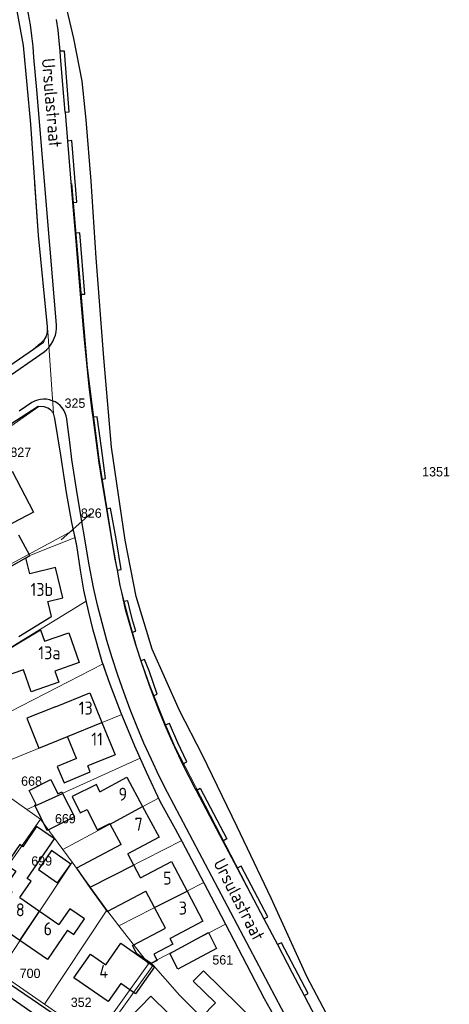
# Model space of a CAD drawing. Header units: metres. Extents: x 226218 to 240385, y 439369 to 449677.
# Tile 140 of 256: x 232749 to 232831, y 443732 to 443921. Entities that reach past the tile are written whole.
import ezdxf
from ezdxf.enums import TextEntityAlignment as Align

# ---------------------------------------------------------------- set-up
doc = ezdxf.new("R2010")
doc.units = ezdxf.units.M
doc.header["$MEASUREMENT"] = 0
for name, color, linetype, lineweight in [('aanpijling', 73, 'Continuous', 0), ('G01 perceelsgrens', 73, 'Continuous', 0), ('G02 sectiegrens', 73, 'Continuous', 13), ('Z01 perceelnummer', 73, 'Continuous', 13)]:
    doc.layers.add(name, color=color, linetype=linetype, lineweight=lineweight)
for name, color, linetype in [('DAKRAND', 4, 'Continuous'), ('DAKRAND-BYG', 4, 'Continuous'), ('Goud-ontwerp', 2, 'Continuous'), ('HOOFDGEBOUW', 4, 'Continuous'), ('HUISNUMMER', 253, 'Continuous'), ('KANTVERH', 253, 'Continuous'), ('OVERIGEAFSCH', 253, 'Continuous'), ('STRAATNAAM', 253, 'Continuous'), ('TUSSENMUUR', 253, 'Continuous')]:
    doc.layers.add(name, color=color, linetype=linetype)
doc.styles.get("Standard").update_dxf_attribs({"font": 'iso.shx'})
doc.styles.add('Style-WORKING', font='WORKING.shx')

# ---------------------------------------------------------------- blocks, each defined once
blk = doc.blocks.new('Kadastrale grenzen Kerkstraat Harreveld')
at = {"layer": 'aanpijling', "linetype": 'Continuous', "lineweight": 0}
blk.add_line((232762238, 443826217), (232756475, 443821145), dxfattribs=at)
at = {"layer": 'G01 perceelsgrens', "linetype": 'Continuous', "lineweight": 0}
for p, q in [((232753094, 443859186), (232753912, 443861320)), ((232753912, 443861320), (232755020, 443845570)), ((232745198, 443853746), (232753094, 443859186)), ((232752198, 443846823), (232733088, 443833652)), ((232759186, 443821578), (232758891, 443822968)), ((232741743, 443797316), (232761339, 443809311)), ((232738020, 443783599), (232764582, 443797186)), ((232740023, 443776025), (232768212, 443787463)), ((232749900, 443769109), (232771731, 443779042)), ((232740358, 443775791), (232749900, 443769109)), ((232756808, 443761397), (232775305, 443771331)), ((232749900, 443769109), (232752510, 443767281)), ((232752510, 443767281), (232735881, 443743500)), ((232756808, 443761397), (232752510, 443767281)), ((232762116, 443754131), (232779766, 443763111)), ((232758606, 443758936), (232756808, 443761397)), ((232744397, 443737667), (232758606, 443758936)), ((232767642, 443746700), (232784022, 443755011)), ((232765292, 443749709), (232762116, 443754131)), ((232765292, 443749709), (232753314, 443731550)), ((232765292, 443749709), (232767642, 443746700)), ((232788227, 443747005), (232773794, 443739453)), ((232767642, 443746700), (232772715, 443740206)), ((232772715, 443740206), (232773794, 443739453)), ((232773794, 443739453), (232774267, 443739123)), ((232744397, 443737667), (232753314, 443731550)), ((232774267, 443739123), (232763725, 443724408)), ((232753314, 443731550), (232763008, 443724900))]:
    blk.add_line(p, q, dxfattribs=at)
at = {"layer": 'G01 perceelsgrens', "linetype": 'Continuous', "lineweight": 0, "flags": 128}
for points in [[(232753912, 443861320), (232752086, 443879816), (232751390, 443889850)], [(232755020, 443845570), (232754467, 443846199), (232753961, 443846512), (232753629, 443846660), (232753217, 443846785), (232752198, 443846823)], [(232758891, 443822968), (232758574, 443824457), (232757529, 443830277), (232756420, 443837469), (232755305, 443844543), (232755020, 443845570)], [(232742172, 443818260), (232742308, 443818061), (232744299, 443815153), (232758891, 443822968)], [(232743935, 443814572), (232743973, 443814492), (232750488, 443818091), (232759186, 443821578)], [(232761339, 443809311), (232760877, 443811434), (232760256, 443815246), (232759516, 443820027), (232759186, 443821578)], [(232764582, 443797186), (232764439, 443797605), (232762658, 443803727), (232761746, 443807441), (232761339, 443809311)], [(232768212, 443787463), (232768109, 443787715), (232765928, 443793230), (232764582, 443797186)], [(232771731, 443779042), (232770711, 443781328), (232768212, 443787463)], [(232775305, 443771331), (232772957, 443776297), (232771731, 443779042)], [(232779766, 443763111), (232778535, 443765340), (232775633, 443770637), (232775305, 443771331)], [(232784022, 443755011), (232782867, 443757207), (232779914, 443762844), (232779766, 443763111)], [(232762116, 443754131), (232762012, 443754275), (232758606, 443758936)], [(232788227, 443747005), (232787422, 443748551), (232784022, 443755011)], [(232799333, 443725940), (232798016, 443728508), (232795746, 443732625), (232792305, 443739180), (232788227, 443747005)], [(232772715, 443740206), (232773371, 443739366), (232763008, 443724900)], [(232774267, 443739123), (232779312, 443733331), (232783586, 443729040), (232793183, 443719664)]]:
    blk.add_lwpolyline(points, dxfattribs=at)
at = {"layer": 'G02 sectiegrens', "linetype": 'Continuous', "lineweight": 13, "flags": 128}
blk.add_lwpolyline([(232825680, 443693566), (232815300, 443709681), (232808449, 443723629), (232793137, 443752797), (232778484, 443781113), (232776426, 443785945), (232773570, 443793238), (232770789, 443801074), (232768828, 443807691), (232767752, 443812828), (232766367, 443820926), (232763814, 443836594), (232761600, 443854320), (232759957, 443873277), (232758543, 443889850)], dxfattribs=at)
at = {"layer": 'Z01 perceelnummer', "linetype": 'Continuous', "lineweight": 13, "style": 'Style-WORKING'}
for s, p in [('325', (232759162, 443847492)), ('827', (232748710, 443838032)), ('1351', (232828813, 443834258)), ('826', (232762313, 443826283)), ('668', (232750789, 443774596)), ('669', (232757314, 443767355)), ('699', (232752747, 443759195)), ('561', (232787672, 443740124)), ('700', (232750510, 443737524)), ('352', (232760368, 443731941))]:
    blk.add_text(s, height=1800, dxfattribs=at).set_placement(p, align=Align.MIDDLE_CENTER)

msp = doc.modelspace()

# ---------------------------------------------------------------- linework, layer by layer
at = {"layer": 'DAKRAND'}
for p, q in [((232770.49, 443758.39), (232769.35, 443760.54)), ((232771.79, 443755.94), (232770.49, 443758.39))]:
    msp.add_line(p, q, dxfattribs=at)
for points in [[(232755.41, 443788.95), (232749.89, 443786.71), (232752.22, 443780.97), (232757.74, 443783.21)], [(232759.46, 443778.96), (232755.76, 443777.44), (232757.06, 443774.29), (232762.12, 443776.36), (232761.64, 443777.55)], [(232763.99, 443772.53), (232763.3, 443773.93), (232758.65, 443771.64), (232760.2, 443768.49), (232761.5, 443769.13), (232763.44, 443765.19), (232765.89, 443766.4)], [(232748.54, 443752.15), (232750.71, 443755.3), (232749.94, 443755.83), (232755.21, 443763.49), (232751.77, 443765.85), (232749.09, 443761.95), (232748.51, 443762.34), (232745.89, 443758.53), (232747.76, 443757.24), (232745.63, 443754.15), (232747.05, 443753.17)], [(232768.06, 443762.37), (232759.45, 443757.81), (232762.06, 443754.1)], [(232762.06, 443754.1), (232765.35, 443749.42), (232772.85, 443753.38)], [(232757.73, 443745.82), (232758.94, 443744.99), (232761.02, 443748.01), (232758.16, 443749.98), (232756.08, 443746.96)], [(232777.65, 443744.31), (232777.49, 443744.23), (232778.06, 443743.16), (232774.4, 443741.22), (232775.04, 443740.01), (232773.86, 443739.39), (232771.11, 443741.29), (232770.28, 443742.86), (232776.63, 443746.22)], [(232765.12, 443739.15), (232768.03, 443743.31), (232774.51, 443738.79), (232770.86, 443733.56), (232768, 443735.56)]]:
    msp.add_lwpolyline(points, dxfattribs=at)
at = {"layer": 'DAKRAND-BYG'}
msp.add_line((232756.79, 443772.24), (232759.05, 443767.7), dxfattribs=at)
for points in [[(232751.46, 443769.82), (232751.39, 443769.96), (232751.68, 443770.1), (232750.33, 443772.81), (232754.49, 443774.89), (232755.84, 443772.17), (232756.63, 443772.56), (232756.79, 443772.24)], [(232759.05, 443767.7), (232753.81, 443765.09), (232751.46, 443769.82)], [(232754.65, 443761.2), (232752.12, 443757.58), (232755.82, 443754.99), (232758.35, 443758.61), (232754.65, 443761.2)], [(232784.94, 443745.4), (232786.5, 443742.34), (232779.04, 443738.32), (232777.44, 443741.38), (232784.94, 443745.4)]]:
    msp.add_lwpolyline(points, dxfattribs=at)
at = {"layer": 'HOOFDGEBOUW'}
for p, q in [((232750.49, 443818.09), (232748.34, 443822.03)), ((232749.7, 443817.68), (232750.49, 443818.09)), ((232750.46, 443814.57), (232749.7, 443817.68)), ((232755.43, 443815.78), (232750.46, 443814.57)), ((232756.84, 443809.95), (232755.43, 443815.78)), ((232753.93, 443809.24), (232756.84, 443809.95)), ((232753.97, 443809.05), (232753.93, 443809.24)), ((232754.64, 443806.32), (232753.97, 443809.05)), ((232748.32, 443802.51), (232754.54, 443806.29)), ((232754.54, 443806.29), (232754.64, 443806.32)), ((232759.46, 443778.96), (232757.74, 443783.21)), ((232765.94, 443766.3), (232765.89, 443766.4)), ((232768.06, 443762.37), (232765.94, 443766.3)), ((232774.53, 443750.2), (232772.85, 443753.38)), ((232748.54, 443752.15), (232752.33, 443749.54)), ((232752.33, 443749.54), (232756.08, 443746.96)), ((232776.63, 443746.22), (232774.53, 443750.2)), ((232762.16, 443741.22), (232765.12, 443739.15))]:
    msp.add_line(p, q, dxfattribs=at)
for points in [[(232737.42, 443829.29), (232747.02, 443834.37), (232751.16, 443826.45), (232741.54, 443821.44), (232737.42, 443829.29)], [(232755.3, 443795.82), (232756.04, 443793.67), (232750.7, 443791.8), (232749.21, 443796.07), (232744.95, 443794.59), (232743.61, 443798.44), (232752.52, 443803.8), (232753.3, 443801.56), (232757.97, 443803.19), (232759.97, 443797.45), (232755.3, 443795.82)], [(232755.41, 443788.95), (232762.05, 443791.65), (232764.38, 443785.91)], [(232764.38, 443785.91), (232766.9, 443779.69), (232761.64, 443777.55)], [(232763.99, 443772.53), (232769.19, 443775.33), (232772.22, 443769.68)], [(232772.22, 443769.68), (232775.39, 443763.78), (232769.35, 443760.54)], [(232771.79, 443755.94), (232777.76, 443759.1), (232780.79, 443753.37)], [(232748.53, 443743.85), (232743.17, 443747.54), (232747.05, 443753.17)], [(232780.79, 443753.37), (232783.85, 443747.59), (232777.65, 443744.31)], [(232757.73, 443745.82), (232753.86, 443740.19), (232748.53, 443743.85)], [(232768, 443735.56), (232765.56, 443732.06), (232758.97, 443736.66), (232762.16, 443741.22)], [(232783.59, 443729.04), (232786.3, 443731.82), (232781.99, 443736.03), (232783.95, 443738.03), (232794.11, 443728.02), (232789.47, 443723.3)], [(232772.22, 443726.25), (232769.63, 443728.79), (232773.83, 443733.09), (232780.84, 443726.23), (232783.59, 443729.04)]]:
    msp.add_lwpolyline(points, dxfattribs=at)
at = {"layer": 'KANTVERH'}
for p, q in [((232756.38, 443914.34), (232756.31, 443915.35)), ((232757.27, 443903.61), (232757.73, 443898.05)), ((232757.73, 443898.05), (232758.72, 443886.19)), ((232758.72, 443886.19), (232759.21, 443880.3)), ((232759.21, 443880.3), (232760.2, 443868.49)), ((232745.43, 443851.99), (232753.25, 443857.4)), ((232750.85, 443847.61), (232748.38, 443845.93)), ((232764.29, 443832.8), (232765.25, 443827.03)), ((232766.05, 443827.22), (232765.25, 443827.03)), ((232767.28, 443815.26), (232768.1, 443815.41)), ((232767.28, 443815.26), (232767.85, 443812.34)), ((232767.85, 443812.34), (232768.58, 443809.24)), ((232769.37, 443809.39), (232768.58, 443809.24)), ((232770.17, 443803.32), (232770.89, 443803.54)), ((232772.59, 443798.04), (232771.87, 443797.81)), ((232774.27, 443791.03), (232775.01, 443791.36)), ((232777.38, 443785.74), (232776.52, 443785.4)), ((232779.94, 443777.88), (232780.73, 443778.29)), ((232782.36, 443773.11), (232782.52, 443772.8)), ((232782.52, 443772.8), (232787.68, 443763.02)), ((232787.68, 443763.02), (232790.43, 443757.8)), ((232790.43, 443757.8), (232795.58, 443748.03)), ((232795.58, 443748.03), (232798.21, 443743.06)), ((232803.37, 443733.25), (232805.65, 443728.91))]:
    msp.add_line(p, q, dxfattribs=at)
for points in [[(232751.26, 443914.16), (232751.1, 443916.26), (232750.87, 443918.36), (232750.56, 443920.46), (232750.19, 443922.53), (232749.75, 443924.6), (232749.24, 443926.65), (232748.66, 443928.68), (232748.02, 443930.7), (232747.31, 443932.69), (232746.53, 443934.65), (232745.69, 443936.59), (232744.78, 443938.5), (232743.81, 443940.38), (232742.78, 443942.22)], [(232747.48, 443925.68), (232749.17, 443916.46), (232750.59, 443901.32), (232752.09, 443879.82), (232753.83, 443862.2), (232753.82, 443861.36), (232753.71, 443860.8), (232753.52, 443860.28), (232753.14, 443859.65), (232752.48, 443858.94), (232751.14, 443857.84), (232738.27, 443848.97)], [(232756.31, 443915.35), (232756.14, 443917.4), (232755.9, 443919.44), (232755.6, 443921.48)], [(232755.6, 443862.57), (232751.8, 443907.91), (232751.26, 443914.16)], [(232757.27, 443903.61), (232758.07, 443903.68), (232757.16, 443915.38), (232756.31, 443915.35)], [(232757.27, 443903.61), (232756.83, 443908.86), (232756.38, 443914.34)], [(232758.72, 443886.19), (232759.54, 443886.26), (232758.58, 443898.16), (232757.73, 443898.05)], [(232760.2, 443868.49), (232761.06, 443868.53), (232760.09, 443880.33), (232759.21, 443880.3)], [(232760.2, 443868.49), (232760.93, 443859.7), (232761.84, 443850.7), (232762.43, 443846.01), (232762.59, 443844.76)], [(232753.25, 443857.4), (232753.74, 443857.83), (232754.18, 443858.31), (232754.57, 443858.84), (232754.9, 443859.41), (232755.17, 443860), (232755.38, 443860.62), (232755.52, 443861.26), (232755.59, 443861.91), (232755.6, 443862.57)], [(232757.64, 443843.87), (232757.6, 443844.46), (232757.47, 443845.03), (232757.28, 443845.59), (232757.01, 443846.11), (232756.67, 443846.59), (232756.28, 443847.03), (232755.83, 443847.41), (232755.34, 443847.72), (232754.8, 443847.97), (232754.24, 443848.15), (232753.66, 443848.25), (232753.08, 443848.27), (232752.49, 443848.22), (232751.92, 443848.09), (232751.37, 443847.89), (232750.85, 443847.61)], [(232798.02, 443728.51), (232795.75, 443732.63), (232792.3, 443739.18), (232787.42, 443748.55), (232782.87, 443757.21), (232779.91, 443762.84), (232778.54, 443765.34), (232775.63, 443770.64), (232772.96, 443776.3), (232770.71, 443781.33), (232768.11, 443787.72), (232765.93, 443793.23), (232764.44, 443797.6), (232762.66, 443803.73), (232761.75, 443807.44), (232760.88, 443811.43), (232760.26, 443815.25), (232759.52, 443820.03), (232758.57, 443824.46), (232757.53, 443830.28), (232756.42, 443837.47), (232755.3, 443844.54), (232755.02, 443845.57), (232754.47, 443846.2), (232753.96, 443846.51), (232753.63, 443846.66), (232753.22, 443846.78), (232752.08, 443846.83), (232738.21, 443837.93)], [(232762.76, 443811.95), (232761.91, 443816.33), (232759.65, 443829.66), (232758.55, 443836.62), (232758.21, 443839.46), (232757.64, 443843.87)], [(232764.29, 443832.8), (232765.07, 443832.96), (232764.28, 443838.9), (232763.46, 443844.85), (232762.59, 443844.76)], [(232762.59, 443844.76), (232763.76, 443835.96), (232764.29, 443832.8)], [(232765.25, 443827.03), (232766.8, 443817.73), (232767.28, 443815.26)], [(232768.1, 443815.41), (232767.09, 443821.32), (232766.05, 443827.22)], [(232776.99, 443772.43), (232775.41, 443775.57), (232773.9, 443778.74), (232772.46, 443781.94), (232771.09, 443785.17), (232769.79, 443788.43), (232768.57, 443791.72), (232767.42, 443795.04), (232766.33, 443798.38), (232765.33, 443801.74), (232764.4, 443805.13), (232763.54, 443808.53), (232762.76, 443811.95)], [(232768.58, 443809.24), (232769.35, 443806.27), (232770.17, 443803.32)], [(232770.89, 443803.54), (232770.32, 443805.47), (232769.82, 443807.42), (232769.37, 443809.39)], [(232770.17, 443803.32), (232770.99, 443800.56), (232771.87, 443797.81)], [(232771.87, 443797.81), (232772.63, 443795.54), (232773.43, 443793.28), (232774.27, 443791.03)], [(232775.01, 443791.36), (232774.26, 443793.61), (232773.45, 443795.84), (232772.59, 443798.04)], [(232774.27, 443791.03), (232775.37, 443788.21), (232776.52, 443785.4)], [(232670.77, 443785.95), (232671.57, 443785.18), (232672.85, 443784.03), (232675.17, 443782.17), (232679.45, 443778.96), (232684.26, 443775.52), (232703.23, 443762.69), (232719.9, 443751.36), (232735.72, 443740.52), (232751.48, 443729.61), (232766.05, 443719.64), (232777.71, 443711.76), (232781.13, 443709.39)], [(232776.52, 443785.4), (232777.62, 443782.87), (232778.76, 443780.37), (232779.94, 443777.88)], [(232780.73, 443778.29), (232779.04, 443782.01), (232777.38, 443785.74)], [(232779.94, 443777.88), (232781.13, 443775.48), (232782.36, 443773.11)], [(232814.93, 443700.47), (232800.2, 443728.41), (232776.99, 443772.43)], [(232782.52, 443772.8), (232783.29, 443773.24), (232788.44, 443763.44), (232787.68, 443763.02)], [(232795.58, 443748.03), (232796.36, 443748.45), (232791.2, 443758.22), (232790.43, 443757.8)], [(232803.37, 443733.25), (232804.13, 443733.65), (232799.02, 443743.43), (232798.21, 443743.06)], [(232798.21, 443743.06), (232801.07, 443737.64), (232803.37, 443733.25)], [(232738.28, 443741.1), (232756.37, 443728.83)]]:
    msp.add_lwpolyline(points, dxfattribs=at)
at = {"layer": 'OVERIGEAFSCH'}
msp.add_lwpolyline([(232824, 443698.18), (232820.37, 443705.63), (232811.46, 443722.5), (232803.9, 443736.93), (232797.04, 443752.02), (232790.48, 443765.8), (232783.79, 443779.57), (232779.36, 443788.23), (232774.07, 443800.07), (232770.95, 443810.22), (232768.86, 443821.06), (232766.22, 443838.99), (232764.75, 443856.24), (232763.24, 443875.49), (232762.27, 443890.32), (232761.32, 443902.15), (232760.55, 443909.61), (232758.93, 443917.83), (232757.08, 443925.79), (232754.73, 443936.12)], dxfattribs=at)
at = {"layer": 'TUSSENMUUR'}
for p, q in [((232745.3, 443815.18), (232749.7, 443817.68)), ((232757.74, 443783.21), (232764.38, 443785.91)), ((232751.46, 443769.82), (232756.79, 443772.24)), ((232765.94, 443766.3), (232772.22, 443769.68)), ((232770.49, 443758.39), (232762.06, 443754.1)), ((232774.53, 443750.2), (232780.79, 443753.37)), ((232748.53, 443743.85), (232752.33, 443749.54))]:
    msp.add_line(p, q, dxfattribs=at)

# ---------------------------------------------------------------- block references
at = {"layer": 'Goud-ontwerp', "linetype": 'Continuous', "xscale": 0.001, "yscale": 0.001}
msp.add_blockref('Kadastrale grenzen Kerkstraat Harreveld', (0, 0), dxfattribs=at)

# ---------------------------------------------------------------- texts
at = {"layer": 'HUISNUMMER'}
for s, p in [('13b', (232750.59, 443810.31)), ('13a', (232752.1, 443798.09)), ('13', (232759.89, 443787.43)), ('11', (232762.32, 443781.45)), ('9', (232767.57, 443770.82)), ('7', (232770.67, 443765.04)), ('5', (232776.17, 443754.63)), ('8', (232747.77, 443748.52)), ('3', (232779.2, 443748.86)), ('6', (232753.12, 443744.86)), ('4', (232763.86, 443736.64))]:
    msp.add_text(s, height=2.5, dxfattribs=at).set_placement(p)
at = {"layer": 'STRAATNAAM'}
for rotation, p in [(274.7589, (232752.74, 443913.91)), (297.385, (232785.77, 443758.82))]:
    msp.add_text('Ursulastraat', height=2.5, rotation=rotation, dxfattribs=at).set_placement(p)

doc.saveas('drawing.dxf')
